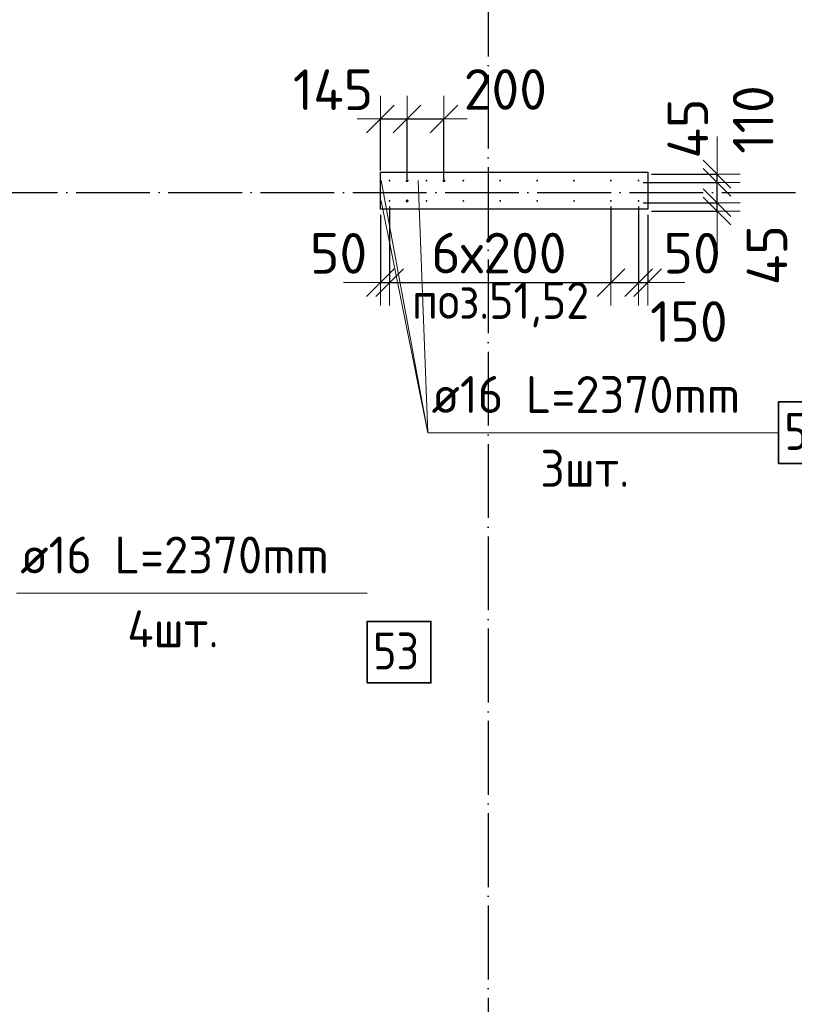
# Model space of a CAD drawing. Header units: millimetres. Extents: x 123094 to 184385, y 26948 to 48500.
# Tile 56 of 104: x 150399 to 154600, y 32302 to 37637. Entities that reach past the tile are written whole.
import ezdxf

# ---------------------------------------------------------------- set-up
doc = ezdxf.new("R2010")
doc.units = ezdxf.units.MM
doc.header["$PDMODE"] = 65
doc.linetypes.add('______11', pattern=[500, 400, -50, 0, -50])
doc.linetypes.add('______5', pattern=[1100, 800, -100, 100, -100])
for name, color, linetype, lineweight in [('Standard', 7, 'Continuous', 25), ('Арм.стержн. Выпуски', 180, 'Continuous', 35), ('Колонна (2)', 7, 'Continuous', 35), ('Размерная линия_ общее', 7, 'Continuous', 13)]:
    doc.layers.add(name, color=color, linetype=linetype, lineweight=lineweight)
doc.layers.add('Осевая линия_ общее', color=7, linetype='______5', lineweight=13, true_color=0xa0a0a0)
doc.styles.add('ISOCPEUR', font='ISOCPEUR')
doc.dimstyles.new('DIMSTYLE_3', dxfattribs={"dimtxt": 220, "dimasz": 250, "dimexe": 0, "dimexo": 0, "dimgap": 110, "dimtad": 2, "dimdec": 0, "dimrnd": 5, "dimzin": 12, "dimdsep": 46, "dimtxsty": 'ISOCPEUR', "dimblk1": 'ALL_ML_STRICH', "dimblk2": 'ALL_ML_STRICH', "dimsah": 1, "dimcen": 0, "dimclrd": 7, "dimclre": 256, "dimclrt": 7, "dimadec": 0, "dimazin": 0, "dimtfac": 1, "dimtdec": 0, "dimtix": 1, "dimtmove": 2, "dimatfit": 3, "dimfxl": 0, "dimtzin": 0, "dimlwd": 0, "dimlwe": -3, "dimarcsym": 0})
doc.dimstyles.new('DIMSTYLE_5', dxfattribs={"dimtxt": 220, "dimasz": 250, "dimexe": 0, "dimexo": 0, "dimgap": 110, "dimtad": 2, "dimdec": 0, "dimrnd": 5, "dimzin": 12, "dimdsep": 46, "dimtxsty": 'ISOCPEUR', "dimblk1": 'ALL_ML_STRICH', "dimblk2": 'ALL_ML_STRICH', "dimsah": 1, "dimcen": 0, "dimclrd": 7, "dimclre": 256, "dimclrt": 7, "dimadec": 0, "dimazin": 0, "dimtfac": 1, "dimtdec": 0, "dimtix": 1, "dimtmove": 2, "dimatfit": 3, "dimfxl": 0, "dimtvp": 1.2, "dimtzin": 0, "dimlwd": 0, "dimlwe": -3, "dimarcsym": 0})
doc.dimstyles.new('DIMSTYLE_7', dxfattribs={"dimtxt": 220, "dimasz": 250, "dimexe": 0, "dimexo": 0, "dimgap": 110, "dimtad": 0, "dimdec": 0, "dimrnd": 5, "dimzin": 12, "dimdsep": 46, "dimtxsty": 'ISOCPEUR', "dimblk1": 'ALL_ML_STRICH', "dimblk2": 'ALL_ML_STRICH', "dimsah": 1, "dimcen": 0, "dimclrd": 7, "dimclre": 256, "dimclrt": 7, "dimadec": 0, "dimazin": 0, "dimtfac": 1, "dimtdec": 0, "dimtix": 1, "dimtmove": 2, "dimatfit": 3, "dimfxl": 0, "dimtvp": 1.2, "dimtzin": 0, "dimlwd": 0, "dimlwe": -3, "dimarcsym": 0})

# ---------------------------------------------------------------- blocks, each defined once
blk = doc.blocks.new('ALL_ML_STRICH')
at = {"color": 0, "linetype": 'ByBlock', "lineweight": -2}
for p, q in [((0, -0.5), (0, 0.5)), ((-0.3, -0.3), (0.3, 0.3)), ((-1, 0), (0.5, 0))]:
    blk.add_line(p, q, dxfattribs=at)
blk = doc.blocks.new('*D506')
at = {"layer": 'DEFPOINTS', "color": 7, "linetype": 'Continuous', "lineweight": 13, "transparency": 33554687}
for p in [(152355, 37099.2), (152355, 36800), (152500, 36755)]:
    blk.add_point(p, dxfattribs=at)
at = {"layer": 'Размерная линия_ общее', "color": 253, "linetype": 'Continuous', "lineweight": -2, "true_color": 0xa0a0a0, "transparency": 33554687}
for p, q in [((152355, 36820), (152355, 37099.2)), ((152500, 36775), (152500, 37099.2))]:
    blk.add_line(p, q, dxfattribs=at)
at = {"layer": 'Размерная линия_ общее', "color": 7, "linetype": 'Continuous', "lineweight": -2, "transparency": 33554687}
blk.add_line((152355, 37099.2), (152500, 37099.2), dxfattribs=at)
at = {"layer": 'Размерная линия_ общее', "color": 7, "linetype": 'Continuous', "lineweight": 13, "transparency": 33554687, "xscale": 250, "yscale": 250, "zscale": 250, "rotation": 180}
blk.add_blockref('ALL_ML_STRICH', (152355, 37099.2), dxfattribs=at)
at = {"layer": 'Размерная линия_ общее', "color": 7, "linetype": 'Continuous', "lineweight": 13, "transparency": 33554687, "xscale": 250, "yscale": 250, "zscale": 250}
blk.add_blockref('ALL_ML_STRICH', (152500, 37099.2), dxfattribs=at)
at = {"layer": 'Размерная линия_ общее', "color": 7, "linetype": 'Continuous', "lineweight": 13, "transparency": 33554687, "insert": (152098.6, 37257.6), "char_height": 220, "width": 660, "attachment_point": 5, "style": 'ISOCPEUR'}
blk.add_mtext('\\A1;{145}', dxfattribs=at)
blk = doc.blocks.new('*D507')
at = {"layer": 'DEFPOINTS', "color": 7, "linetype": 'Continuous', "lineweight": 13, "transparency": 33554687}
for p in [(152500, 37099.2), (152500, 36755), (152700, 36755)]:
    blk.add_point(p, dxfattribs=at)
at = {"layer": 'Размерная линия_ общее', "color": 253, "linetype": 'Continuous', "lineweight": -2, "true_color": 0xa0a0a0, "transparency": 33554687}
for p, q in [((152500, 36775), (152500, 37099.2)), ((152700, 36775), (152700, 37099.2))]:
    blk.add_line(p, q, dxfattribs=at)
at = {"layer": 'Размерная линия_ общее', "color": 7, "linetype": 'Continuous', "lineweight": -2, "transparency": 33554687}
blk.add_line((152500, 37099.2), (152700, 37099.2), dxfattribs=at)
at = {"layer": 'Размерная линия_ общее', "color": 7, "linetype": 'Continuous', "lineweight": 13, "transparency": 33554687, "xscale": 250, "yscale": 250, "zscale": 250, "rotation": 180}
blk.add_blockref('ALL_ML_STRICH', (152500, 37099.2), dxfattribs=at)
at = {"layer": 'Размерная линия_ общее', "color": 7, "linetype": 'Continuous', "lineweight": 13, "transparency": 33554687, "xscale": 250, "yscale": 250, "zscale": 250}
blk.add_blockref('ALL_ML_STRICH', (152700, 37099.2), dxfattribs=at)
at = {"layer": 'Размерная линия_ общее', "color": 7, "linetype": 'Continuous', "lineweight": 13, "transparency": 33554687, "insert": (153032.8, 37259.2), "char_height": 220, "width": 660, "attachment_point": 5, "style": 'ISOCPEUR'}
blk.add_mtext('\\A1;{200}', dxfattribs=at)
blk = doc.blocks.new('*D508')
at = {"layer": 'DEFPOINTS', "color": 7, "linetype": 'Continuous', "lineweight": 13, "transparency": 33554687}
for p in [(153760, 36645), (153805, 36600), (154180.6, 36600)]:
    blk.add_point(p, dxfattribs=at)
at = {"layer": 'Размерная линия_ общее', "color": 253, "linetype": 'Continuous', "lineweight": -2, "true_color": 0xa0a0a0, "transparency": 33554687}
for p, q in [((153780, 36645), (154180.6, 36645)), ((153825, 36600), (154180.6, 36600))]:
    blk.add_line(p, q, dxfattribs=at)
at = {"layer": 'Размерная линия_ общее', "color": 7, "linetype": 'Continuous', "lineweight": -2, "transparency": 33554687}
blk.add_line((154180.6, 36600), (154180.6, 36645), dxfattribs=at)
at = {"layer": 'Размерная линия_ общее', "color": 7, "linetype": 'Continuous', "lineweight": 13, "transparency": 33554687, "xscale": 250, "yscale": 250, "zscale": 250}
for p, rotation in [((154180.6, 36600), 270), ((154180.6, 36645), 90)]:
    blk.add_blockref('ALL_ML_STRICH', p, dxfattribs=dict(at, rotation=rotation))
at = {"layer": 'Размерная линия_ общее', "color": 7, "linetype": 'Continuous', "lineweight": 13, "transparency": 33554687, "insert": (154451.2, 36361.3), "char_height": 220, "width": 440, "attachment_point": 5, "rotation": 90, "style": 'ISOCPEUR'}
blk.add_mtext('\\A1;{45}', dxfattribs=at)
blk = doc.blocks.new('*D509')
at = {"layer": 'DEFPOINTS', "color": 7, "linetype": 'Continuous', "lineweight": 13, "transparency": 33554687}
for p in [(153760, 36755), (153760, 36645), (154180.6, 36645)]:
    blk.add_point(p, dxfattribs=at)
at = {"layer": 'Размерная линия_ общее', "color": 253, "linetype": 'Continuous', "lineweight": -2, "true_color": 0xa0a0a0, "transparency": 33554687}
for p, q in [((153780, 36755), (154180.6, 36755)), ((153780, 36645), (154180.6, 36645))]:
    blk.add_line(p, q, dxfattribs=at)
at = {"layer": 'Размерная линия_ общее', "color": 7, "linetype": 'Continuous', "lineweight": -2, "transparency": 33554687}
blk.add_line((154180.6, 36645), (154180.6, 36755), dxfattribs=at)
at = {"layer": 'Размерная линия_ общее', "color": 7, "linetype": 'Continuous', "lineweight": 13, "transparency": 33554687, "xscale": 250, "yscale": 250, "zscale": 250}
for p, rotation in [((154180.6, 36645), 270), ((154180.6, 36755), 90)]:
    blk.add_blockref('ALL_ML_STRICH', p, dxfattribs=dict(at, rotation=rotation))
at = {"layer": 'Размерная линия_ общее', "color": 7, "linetype": 'Continuous', "lineweight": 13, "transparency": 33554687, "insert": (154376.2, 37096.3), "char_height": 220, "width": 660, "attachment_point": 5, "rotation": 90, "style": 'ISOCPEUR'}
blk.add_mtext('\\A1;{110}', dxfattribs=at)
blk = doc.blocks.new('*D510')
at = {"layer": 'DEFPOINTS', "color": 7, "linetype": 'Continuous', "lineweight": 13, "transparency": 33554687}
for p in [(153805, 36800), (153760, 36755), (154180.6, 36755)]:
    blk.add_point(p, dxfattribs=at)
at = {"layer": 'Размерная линия_ общее', "color": 253, "linetype": 'Continuous', "lineweight": -2, "true_color": 0xa0a0a0, "transparency": 33554687}
for p, q in [((153825, 36800), (154180.6, 36800)), ((153780, 36755), (154180.6, 36755))]:
    blk.add_line(p, q, dxfattribs=at)
at = {"layer": 'Размерная линия_ общее', "color": 7, "linetype": 'Continuous', "lineweight": -2, "transparency": 33554687}
blk.add_line((154180.6, 36755), (154180.6, 36800), dxfattribs=at)
at = {"layer": 'Размерная линия_ общее', "color": 7, "linetype": 'Continuous', "lineweight": 13, "transparency": 33554687, "xscale": 250, "yscale": 250, "zscale": 250}
for p, rotation in [((154180.6, 36755), 270), ((154180.6, 36800), 90)]:
    blk.add_blockref('ALL_ML_STRICH', p, dxfattribs=dict(at, rotation=rotation))
at = {"layer": 'Размерная линия_ общее', "color": 7, "linetype": 'Continuous', "lineweight": 13, "transparency": 33554687, "insert": (154022, 37047.5), "char_height": 220, "width": 440, "attachment_point": 5, "rotation": 90, "style": 'ISOCPEUR'}
blk.add_mtext('\\A1;{45}', dxfattribs=at)
blk = doc.blocks.new('*D511')
at = {"layer": 'DEFPOINTS', "color": 7, "linetype": 'Continuous', "lineweight": 13, "transparency": 33554687}
for p in [(152355, 36600), (152405, 36645), (152355, 36212.7)]:
    blk.add_point(p, dxfattribs=at)
at = {"layer": 'Размерная линия_ общее', "color": 253, "linetype": 'Continuous', "lineweight": -2, "true_color": 0xa0a0a0, "transparency": 33554687}
for p, q in [((152405, 36625), (152405, 36212.7)), ((152355, 36580), (152355, 36212.7))]:
    blk.add_line(p, q, dxfattribs=at)
at = {"layer": 'Размерная линия_ общее', "color": 7, "linetype": 'Continuous', "lineweight": -2, "transparency": 33554687}
blk.add_line((152355, 36212.7), (152405, 36212.7), dxfattribs=at)
at = {"layer": 'Размерная линия_ общее', "color": 7, "linetype": 'Continuous', "lineweight": 13, "transparency": 33554687, "xscale": 250, "yscale": 250, "zscale": 250}
blk.add_blockref('ALL_ML_STRICH', (152405, 36212.7), dxfattribs=at)
at = {"layer": 'Размерная линия_ общее', "color": 7, "linetype": 'Continuous', "lineweight": 13, "transparency": 33554687, "xscale": 250, "yscale": 250, "zscale": 250, "rotation": 180}
blk.add_blockref('ALL_ML_STRICH', (152355, 36212.7), dxfattribs=at)
at = {"layer": 'Размерная линия_ общее', "color": 7, "linetype": 'Continuous', "lineweight": 13, "transparency": 33554687, "insert": (152128.6, 36371), "char_height": 220, "width": 440, "attachment_point": 5, "style": 'ISOCPEUR'}
blk.add_mtext('\\A1;{50}', dxfattribs=at)
blk = doc.blocks.new('*D512')
at = {"layer": 'DEFPOINTS', "color": 7, "linetype": 'Continuous', "lineweight": 13, "transparency": 33554687}
for p in [(152405, 36645), (153605, 36645), (152405, 36212.7)]:
    blk.add_point(p, dxfattribs=at)
at = {"layer": 'Размерная линия_ общее', "color": 253, "linetype": 'Continuous', "lineweight": -2, "true_color": 0xa0a0a0, "transparency": 33554687}
for p, q in [((152405, 36625), (152405, 36212.7)), ((153605, 36625), (153605, 36212.7))]:
    blk.add_line(p, q, dxfattribs=at)
at = {"layer": 'Размерная линия_ общее', "color": 7, "linetype": 'Continuous', "lineweight": -2, "transparency": 33554687}
blk.add_line((152405, 36212.7), (153605, 36212.7), dxfattribs=at)
at = {"layer": 'Размерная линия_ общее', "color": 7, "linetype": 'Continuous', "lineweight": 13, "transparency": 33554687, "xscale": 250, "yscale": 250, "zscale": 250, "rotation": 180}
blk.add_blockref('ALL_ML_STRICH', (152405, 36212.7), dxfattribs=at)
at = {"layer": 'Размерная линия_ общее', "color": 7, "linetype": 'Continuous', "lineweight": 13, "transparency": 33554687, "xscale": 250, "yscale": 250, "zscale": 250}
blk.add_blockref('ALL_ML_STRICH', (153605, 36212.7), dxfattribs=at)
at = {"layer": 'Размерная линия_ общее', "color": 7, "linetype": 'Continuous', "lineweight": 13, "transparency": 33554687, "insert": (152631, 36482.7), "char_height": 220, "width": 11, "attachment_point": 1, "line_spacing_factor": 0.60241, "style": 'ISOCPEUR'}
blk.add_mtext('6х200', dxfattribs=at)
blk = doc.blocks.new('*D513')
at = {"layer": 'DEFPOINTS', "color": 7, "linetype": 'Continuous', "lineweight": 13, "transparency": 33554687}
for p in [(153605, 36645), (153755, 36645), (153605, 36212.7)]:
    blk.add_point(p, dxfattribs=at)
at = {"layer": 'Размерная линия_ общее', "color": 253, "linetype": 'Continuous', "lineweight": -2, "true_color": 0xa0a0a0, "transparency": 33554687}
for p, q in [((153605, 36625), (153605, 36212.7)), ((153755, 36625), (153755, 36212.7))]:
    blk.add_line(p, q, dxfattribs=at)
at = {"layer": 'Размерная линия_ общее', "color": 7, "linetype": 'Continuous', "lineweight": -2, "transparency": 33554687}
blk.add_line((153605, 36212.7), (153755, 36212.7), dxfattribs=at)
at = {"layer": 'Размерная линия_ общее', "color": 7, "linetype": 'Continuous', "lineweight": 13, "transparency": 33554687, "xscale": 250, "yscale": 250, "zscale": 250, "rotation": 180}
blk.add_blockref('ALL_ML_STRICH', (153605, 36212.7), dxfattribs=at)
at = {"layer": 'Размерная линия_ общее', "color": 7, "linetype": 'Continuous', "lineweight": 13, "transparency": 33554687, "xscale": 250, "yscale": 250, "zscale": 250}
blk.add_blockref('ALL_ML_STRICH', (153755, 36212.7), dxfattribs=at)
at = {"layer": 'Размерная линия_ общее', "color": 7, "linetype": 'Continuous', "lineweight": 13, "transparency": 33554687, "insert": (154027.8, 36001.6), "char_height": 220, "width": 660, "attachment_point": 5, "style": 'ISOCPEUR'}
blk.add_mtext('\\A1;{150}', dxfattribs=at)
blk = doc.blocks.new('*D514')
at = {"layer": 'DEFPOINTS', "color": 7, "linetype": 'Continuous', "lineweight": 13, "transparency": 33554687}
for p in [(153755, 36645), (153805, 36600), (153755, 36212.7)]:
    blk.add_point(p, dxfattribs=at)
at = {"layer": 'Размерная линия_ общее', "color": 253, "linetype": 'Continuous', "lineweight": -2, "true_color": 0xa0a0a0, "transparency": 33554687}
for p, q in [((153755, 36625), (153755, 36212.7)), ((153805, 36580), (153805, 36212.7))]:
    blk.add_line(p, q, dxfattribs=at)
at = {"layer": 'Размерная линия_ общее', "color": 7, "linetype": 'Continuous', "lineweight": -2, "transparency": 33554687}
blk.add_line((153755, 36212.7), (153805, 36212.7), dxfattribs=at)
at = {"layer": 'Размерная линия_ общее', "color": 7, "linetype": 'Continuous', "lineweight": 13, "transparency": 33554687, "xscale": 250, "yscale": 250, "zscale": 250}
blk.add_blockref('ALL_ML_STRICH', (153805, 36212.7), dxfattribs=at)
at = {"layer": 'Размерная линия_ общее', "color": 7, "linetype": 'Continuous', "lineweight": 13, "transparency": 33554687, "xscale": 250, "yscale": 250, "zscale": 250, "rotation": 180}
blk.add_blockref('ALL_ML_STRICH', (153755, 36212.7), dxfattribs=at)
at = {"layer": 'Размерная линия_ общее', "color": 7, "linetype": 'Continuous', "lineweight": 13, "transparency": 33554687, "insert": (154045.3, 36371.8), "char_height": 220, "width": 440, "attachment_point": 5, "style": 'ISOCPEUR'}
blk.add_mtext('\\A1;{50}', dxfattribs=at)

msp = doc.modelspace()

# ---------------------------------------------------------------- hatches: boundary and pattern name
at = {"layer": 'Арм.стержн. Выпуски', "linetype": 'Continuous', "lineweight": 35, "transparency": 33554687}
for color, points in [(4, [(152410, 36765), (152409.6, 36766.9), (152408.5, 36768.5), (152406.9, 36769.6), (152405, 36770), (152403.1, 36769.6), (152401.5, 36768.5), (152400.4, 36766.9), (152400, 36765), (152400.4, 36763.1), (152401.5, 36761.5), (152403.1, 36760.4), (152405, 36760), (152406.9, 36760.4), (152408.5, 36761.5), (152409.6, 36763.1)]), (41, [(152508, 36765), (152507.4, 36768.1), (152505.7, 36770.7), (152503.1, 36772.4), (152500, 36773), (152496.9, 36772.4), (152494.3, 36770.7), (152492.6, 36768.1), (152492, 36765), (152492.6, 36761.9), (152494.3, 36759.3), (152496.9, 36757.6), (152500, 36757), (152503.1, 36757.6), (152505.7, 36759.3), (152507.4, 36761.9)]), (4, [(152610, 36765), (152609.6, 36766.9), (152608.5, 36768.5), (152606.9, 36769.6), (152605, 36770), (152603.1, 36769.6), (152601.5, 36768.5), (152600.4, 36766.9), (152600, 36765), (152600.4, 36763.1), (152601.5, 36761.5), (152603.1, 36760.4), (152605, 36760), (152606.9, 36760.4), (152608.5, 36761.5), (152609.6, 36763.1)]), (41, [(152708, 36765), (152707.4, 36768.1), (152705.7, 36770.7), (152703.1, 36772.4), (152700, 36773), (152696.9, 36772.4), (152694.3, 36770.7), (152692.6, 36768.1), (152692, 36765), (152692.6, 36761.9), (152694.3, 36759.3), (152696.9, 36757.6), (152700, 36757), (152703.1, 36757.6), (152705.7, 36759.3), (152707.4, 36761.9)]), (4, [(152810, 36765), (152809.6, 36766.9), (152808.5, 36768.5), (152806.9, 36769.6), (152805, 36770), (152803.1, 36769.6), (152801.5, 36768.5), (152800.4, 36766.9), (152800, 36765), (152800.4, 36763.1), (152801.5, 36761.5), (152803.1, 36760.4), (152805, 36760), (152806.9, 36760.4), (152808.5, 36761.5), (152809.6, 36763.1)]), (4, [(153010, 36765), (153009.6, 36766.9), (153008.5, 36768.5), (153006.9, 36769.6), (153005, 36770), (153003.1, 36769.6), (153001.5, 36768.5), (153000.4, 36766.9), (153000, 36765), (153000.4, 36763.1), (153001.5, 36761.5), (153003.1, 36760.4), (153005, 36760), (153006.9, 36760.4), (153008.5, 36761.5), (153009.6, 36763.1)]), (4, [(153210, 36765), (153209.6, 36766.9), (153208.5, 36768.5), (153206.9, 36769.6), (153205, 36770), (153203.1, 36769.6), (153201.5, 36768.5), (153200.4, 36766.9), (153200, 36765), (153200.4, 36763.1), (153201.5, 36761.5), (153203.1, 36760.4), (153205, 36760), (153206.9, 36760.4), (153208.5, 36761.5), (153209.6, 36763.1)]), (4, [(153410, 36765), (153409.6, 36766.9), (153408.5, 36768.5), (153406.9, 36769.6), (153405, 36770), (153403.1, 36769.6), (153401.5, 36768.5), (153400.4, 36766.9), (153400, 36765), (153400.4, 36763.1), (153401.5, 36761.5), (153403.1, 36760.4), (153405, 36760), (153406.9, 36760.4), (153408.5, 36761.5), (153409.6, 36763.1)]), (4, [(153610, 36765), (153609.6, 36766.9), (153608.5, 36768.5), (153606.9, 36769.6), (153605, 36770), (153603.1, 36769.6), (153601.5, 36768.5), (153600.4, 36766.9), (153600, 36765), (153600.4, 36763.1), (153601.5, 36761.5), (153603.1, 36760.4), (153605, 36760), (153606.9, 36760.4), (153608.5, 36761.5), (153609.6, 36763.1)]), (4, [(153760, 36765), (153759.6, 36766.9), (153758.5, 36768.5), (153756.9, 36769.6), (153755, 36770), (153753.1, 36769.6), (153751.5, 36768.5), (153750.4, 36766.9), (153750, 36765), (153750.4, 36763.1), (153751.5, 36761.5), (153753.1, 36760.4), (153755, 36760), (153756.9, 36760.4), (153758.5, 36761.5), (153759.6, 36763.1)]), (4, [(152410, 36655), (152409.6, 36656.9), (152408.5, 36658.5), (152406.9, 36659.6), (152405, 36660), (152403.1, 36659.6), (152401.5, 36658.5), (152400.4, 36656.9), (152400, 36655), (152400.4, 36653.1), (152401.5, 36651.5), (152403.1, 36650.4), (152405, 36650), (152406.9, 36650.4), (152408.5, 36651.5), (152409.6, 36653.1)]), (41, [(152508, 36655), (152507.4, 36658.1), (152505.7, 36660.7), (152503.1, 36662.4), (152500, 36663), (152496.9, 36662.4), (152494.3, 36660.7), (152492.6, 36658.1), (152492, 36655), (152492.6, 36651.9), (152494.3, 36649.3), (152496.9, 36647.6), (152500, 36647), (152503.1, 36647.6), (152505.7, 36649.3), (152507.4, 36651.9)]), (4, [(152610, 36655), (152609.6, 36656.9), (152608.5, 36658.5), (152606.9, 36659.6), (152605, 36660), (152603.1, 36659.6), (152601.5, 36658.5), (152600.4, 36656.9), (152600, 36655), (152600.4, 36653.1), (152601.5, 36651.5), (152603.1, 36650.4), (152605, 36650), (152606.9, 36650.4), (152608.5, 36651.5), (152609.6, 36653.1)]), (4, [(152810, 36655), (152809.6, 36656.9), (152808.5, 36658.5), (152806.9, 36659.6), (152805, 36660), (152803.1, 36659.6), (152801.5, 36658.5), (152800.4, 36656.9), (152800, 36655), (152800.4, 36653.1), (152801.5, 36651.5), (152803.1, 36650.4), (152805, 36650), (152806.9, 36650.4), (152808.5, 36651.5), (152809.6, 36653.1)]), (4, [(153010, 36655), (153009.6, 36656.9), (153008.5, 36658.5), (153006.9, 36659.6), (153005, 36660), (153003.1, 36659.6), (153001.5, 36658.5), (153000.4, 36656.9), (153000, 36655), (153000.4, 36653.1), (153001.5, 36651.5), (153003.1, 36650.4), (153005, 36650), (153006.9, 36650.4), (153008.5, 36651.5), (153009.6, 36653.1)]), (4, [(153210, 36655), (153209.6, 36656.9), (153208.5, 36658.5), (153206.9, 36659.6), (153205, 36660), (153203.1, 36659.6), (153201.5, 36658.5), (153200.4, 36656.9), (153200, 36655), (153200.4, 36653.1), (153201.5, 36651.5), (153203.1, 36650.4), (153205, 36650), (153206.9, 36650.4), (153208.5, 36651.5), (153209.6, 36653.1)]), (4, [(153410, 36655), (153409.6, 36656.9), (153408.5, 36658.5), (153406.9, 36659.6), (153405, 36660), (153403.1, 36659.6), (153401.5, 36658.5), (153400.4, 36656.9), (153400, 36655), (153400.4, 36653.1), (153401.5, 36651.5), (153403.1, 36650.4), (153405, 36650), (153406.9, 36650.4), (153408.5, 36651.5), (153409.6, 36653.1)]), (4, [(153610, 36655), (153609.6, 36656.9), (153608.5, 36658.5), (153606.9, 36659.6), (153605, 36660), (153603.1, 36659.6), (153601.5, 36658.5), (153600.4, 36656.9), (153600, 36655), (153600.4, 36653.1), (153601.5, 36651.5), (153603.1, 36650.4), (153605, 36650), (153606.9, 36650.4), (153608.5, 36651.5), (153609.6, 36653.1)]), (4, [(153760, 36655), (153759.6, 36656.9), (153758.5, 36658.5), (153756.9, 36659.6), (153755, 36660), (153753.1, 36659.6), (153751.5, 36658.5), (153750.4, 36656.9), (153750, 36655), (153750.4, 36653.1), (153751.5, 36651.5), (153753.1, 36650.4), (153755, 36650), (153756.9, 36650.4), (153758.5, 36651.5), (153759.6, 36653.1)])]:
    msp.add_hatch(color=color, dxfattribs=at).paths.add_polyline_path(points)

# ---------------------------------------------------------------- linework, layer by layer
at = {"layer": 'Арм.стержн. Выпуски', "color": 7, "linetype": 'Continuous', "lineweight": 13, "transparency": 33554687}
for p, q in [((152612.9, 35399.4), (152360, 36765)), ((152612.9, 35399.4), (152560, 36765)), ((152612.9, 35399.4), (152360, 36655)), ((152612.9, 35399.4), (154512.9, 35399.4)), ((150382.6, 34529.9), (152282.6, 34529.9))]:
    msp.add_line(p, q, dxfattribs=at)
at = {"layer": 'Арм.стержн. Выпуски', "color": 7, "linetype": 'Continuous', "lineweight": 35, "transparency": 33554687}
for points in [[(154512.9, 35232.7), (154859.6, 35232.7), (154859.6, 35566.1), (154512.9, 35566.1), (154512.9, 35232.7)], [(152282.6, 34043.2), (152629.3, 34043.2), (152629.3, 34376.6), (152282.6, 34376.6), (152282.6, 34043.2)]]:
    msp.add_lwpolyline(points, dxfattribs=at)
at = {"layer": 'Колонна (2)', "color": 7, "lineweight": 25, "transparency": 33554687}
for p, q in [((152355, 36610), (152355, 36810)), ((152355, 36810), (153805, 36810)), ((153805, 36810), (153805, 36610)), ((153805, 36610), (152355, 36610))]:
    msp.add_line(p, q, dxfattribs=at)
at = {"layer": 'Колонна (2)', "color": 7, "linetype": 'Continuous', "lineweight": 25, "transparency": 33554687}
for p, q in [((152355, 36610), (152355, 36810)), ((152355, 36810), (153805, 36810)), ((153805, 36810), (153805, 36610)), ((153805, 36610), (152355, 36610))]:
    msp.add_line(p, q, dxfattribs=at)
at = {"layer": 'Осевая линия_ общее', "color": 253, "linetype": '______11', "lineweight": -3, "true_color": 0xa0a0a0, "transparency": 33554687}
for p, q in [((152940, 46340), (152940, 27662.1)), ((125200, 36700), (169325.4, 36700))]:
    msp.add_line(p, q, dxfattribs=at)

# ---------------------------------------------------------------- texts
at = {"layer": 'Standard', "color": 7, "linetype": 'Continuous', "lineweight": 13, "transparency": 33554687, "insert": (152526.3, 35969.5), "char_height": 200, "width": 1048.166, "attachment_point": 7, "style": 'ISOCPEUR'}
msp.add_mtext('\\A1;{\\fISOCPEUR|i0|b0;\\H200.000000;\\W0.909091;\\C7;поз.51,52}\\P', dxfattribs=at)
at = {"layer": 'Арм.стержн. Выпуски', "color": 7, "linetype": 'Continuous', "lineweight": 25, "transparency": 33554687, "char_height": 200, "attachment_point": 7, "style": 'ISOCPEUR'}
for s, insert, width in [('\\W0.96;ø16 L=2370mm ', (152632.9, 35506.1), 1955.018), ('\\W0.87;53', (154546.3, 35306.1), 367.208), ('\\W0.94;3шт. ', (153222.9, 35106.1), 774.191), ('\\W0.96;ø16 L=2370mm ', (150402.6, 34636.6), 1955.018), ('\\W0.95;4шт. ', (150982.6, 34236.6), 794.384), ('\\W0.87;53', (152316, 34116.6), 367.208)]:
    msp.add_mtext(s, dxfattribs=dict(at, insert=insert, width=width))

# ---------------------------------------------------------------- dimensions: what is measured, and where the dimension line sits
at = {"layer": 'Размерная линия_ общее', "color": 7, "linetype": 'Continuous', "lineweight": 13, "transparency": 33554687}
for base, p1, p2, dimstyle, picture, middle in [((152500, 37099.2), (152355, 36820), (152500, 36775), 'DIMSTYLE_5', '*D506', (152098.6, 37257.6)), ((152700, 37099.2), (152500, 36775), (152700, 36775), 'DIMSTYLE_5', '*D507', (153032.8, 37259.2)), ((152405, 36212.7), (152355, 36580), (152405, 36625), 'DIMSTYLE_5', '*D511', (152128.6, 36371)), ((153755, 36212.7), (153605, 36625), (153755, 36625), 'DIMSTYLE_7', '*D513', (154027.8, 36001.6)), ((153805, 36212.7), (153755, 36625), (153805, 36580), 'DIMSTYLE_5', '*D514', (154045.3, 36371.8))]:
    dim = msp.add_linear_dim(base=base, p1=p1, p2=p2, dimstyle=dimstyle, override={"dimpost": '<>', "dimclrd": 7, "dimclre": 253, "dimclrt": 7, "dimlwd": 0, "dimlwe": 65533}, dxfattribs=at)
    dim.commit()
    dim.dimension.update_dxf_attribs({"geometry": picture, "text_midpoint": middle, "dimtype": 160})
for base, p1, p2, dimstyle, picture, middle in [((154180.6, 36755), (153780, 36645), (153780, 36755), 'DIMSTYLE_7', '*D509', (154376.2, 37096.3)), ((154180.6, 36800), (153780, 36755), (153825, 36800), 'DIMSTYLE_5', '*D510', (154022, 37047.5)), ((154180.6, 36645), (153825, 36600), (153780, 36645), 'DIMSTYLE_7', '*D508', (154451.2, 36361.3))]:
    dim = msp.add_linear_dim(base=base, p1=p1, p2=p2, angle=90, dimstyle=dimstyle, override={"dimpost": '<>', "dimclrd": 7, "dimclre": 253, "dimclrt": 7, "dimlwd": 0, "dimlwe": 65533}, dxfattribs=at)
    dim.commit()
    dim.dimension.update_dxf_attribs({"geometry": picture, "text_midpoint": middle, "dimtype": 160})
dim = msp.add_linear_dim(base=(153605, 36212.7), p1=(152405, 36625), p2=(153605, 36625), text='6х200', dimstyle='DIMSTYLE_3', override={"dimpost": '<>', "dimclrd": 7, "dimclre": 253, "dimclrt": 7, "dimlwd": 0, "dimlwe": 65533}, dxfattribs=at)
dim.commit()
dim.dimension.update_dxf_attribs({"geometry": '*D512', "text_midpoint": (153005, 36322.7), "dimtype": 160})

doc.saveas('drawing.dxf')
